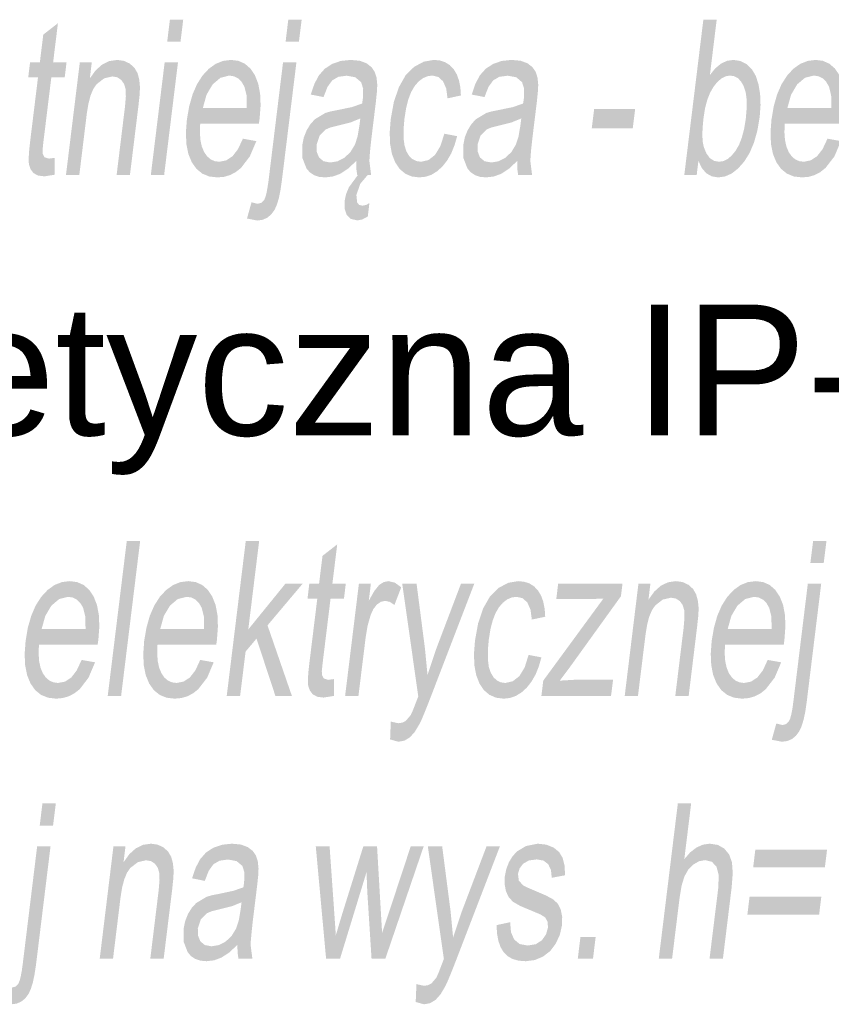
# Model space of a CAD drawing. Header units: millimetres. Extents: x 116 to 15750, y -6945 to 9999.
# Tile 81 of 150: x 7093 to 7226, y -1807 to -1646. Entities that reach past the tile are written whole.
import ezdxf

# ---------------------------------------------------------------- set-up
doc = ezdxf.new("R2010")
doc.units = ezdxf.units.MM
doc.layers.get('0').update_dxf_attribs({"color": 252})
doc.styles.get("Standard").update_dxf_attribs({"font": 'simplex.shx'})

msp = doc.modelspace()

# ---------------------------------------------------------------- hatches: boundary and pattern name
h = msp.add_hatch(color=7)
h.dxf.hatch_style = 2
h.paths.add_polyline_path([(7098.6, -1668.71), (7098.58, -1671.47), (7096.9, -1671.74), (7095.85, -1671.61), (7095.11, -1671.2), (7094.63, -1670.58), (7094.37, -1669.79), (7094.32, -1669.23), (7094.34, -1668.43), (7094.41, -1667.39), (7094.55, -1666.11), (7095.85, -1655.52), (7094.25, -1655.52), (7094.55, -1653.09), (7096.15, -1653.09), (7096.71, -1648.54), (7099.11, -1646.67), (7098.32, -1653.09), (7100.52, -1653.09), (7100.22, -1655.52), (7098.03, -1655.52), (7096.71, -1666.28), (7096.6, -1667.38), (7096.6, -1668), (7096.9, -1668.61), (7097.62, -1668.83)])
h = msp.add_hatch(color=7)
h.paths.add_polyline_path([(7117, -1649.68), (7117.44, -1646.09), (7119.62, -1646.09), (7119.18, -1649.68)])
h.paths.add_polyline_path([(7114.32, -1671.5), (7116.58, -1653.09), (7118.76, -1653.09), (7116.5, -1671.5)])
h = msp.add_hatch(color=7)
h.paths.add_polyline_path([(7136.38, -1649.71), (7136.82, -1646.09), (7139.01, -1646.09), (7138.56, -1649.71)])
h.paths.add_polyline_path([(7130.06, -1678.64), (7130.8, -1675.99), (7131.8, -1676.23), (7132.4, -1676.07), (7132.87, -1675.6), (7133.07, -1675.16), (7133.25, -1674.49), (7133.42, -1673.58), (7133.59, -1672.43), (7135.96, -1653.09), (7138.15, -1653.09), (7135.76, -1672.5), (7135.53, -1674.07), (7135.26, -1675.38), (7134.93, -1676.44), (7134.57, -1677.24), (7134.01, -1677.99), (7133.35, -1678.53), (7132.59, -1678.86), (7131.73, -1678.97)])
h = msp.add_hatch(color=7)
h.paths.add_polyline_path([(7203.68, -1671.5), (7201.65, -1671.5), (7204.77, -1646.09), (7206.95, -1646.09), (7205.84, -1655.16), (7206.71, -1654.07), (7207.64, -1653.3), (7208.63, -1652.83), (7209.68, -1652.68), (7210.81, -1652.85), (7211.84, -1653.37), (7212.7, -1654.19), (7213.35, -1655.29), (7213.79, -1656.66), (7214.06, -1658.28), (7214.13, -1660.09), (7213.99, -1662.02), (7213.61, -1664.25), (7213.06, -1666.21), (7212.34, -1667.91), (7211.45, -1669.33), (7210.45, -1670.46), (7209.41, -1671.27), (7208.33, -1671.75), (7207.21, -1671.91), (7206.15, -1671.74), (7205.25, -1671.24), (7204.52, -1670.39), (7203.96, -1669.2)])
h.paths.add_polyline_path([(7204.8, -1662.15), (7204.65, -1663.7), (7204.6, -1665.01), (7204.67, -1666.09), (7204.84, -1666.94), (7205.27, -1667.99), (7205.83, -1668.75), (7206.52, -1669.2), (7207.34, -1669.35), (7208.04, -1669.24), (7208.73, -1668.91), (7209.39, -1668.35), (7210.03, -1667.57), (7210.61, -1666.58), (7211.08, -1665.36), (7211.45, -1663.93), (7211.72, -1662.28), (7211.86, -1660.6), (7211.86, -1659.15), (7211.69, -1657.94), (7211.37, -1656.96), (7210.94, -1656.21), (7210.43, -1655.67), (7209.83, -1655.35), (7209.16, -1655.24), (7208.46, -1655.35), (7207.77, -1655.69), (7207.11, -1656.24), (7206.47, -1657.02), (7205.89, -1658.01), (7205.42, -1659.19), (7205.05, -1660.57)])
h = msp.add_hatch(color=7)
h.dxf.hatch_style = 2
h.paths.add_polyline_path([(7100.43, -1671.5), (7102.69, -1653.09), (7104.65, -1653.09), (7104.33, -1655.71), (7105.29, -1654.38), (7106.35, -1653.44), (7107.52, -1652.87), (7108.81, -1652.68), (7109.9, -1652.83), (7110.87, -1653.28), (7111.64, -1653.97), (7112.14, -1654.84), (7112.43, -1655.91), (7112.54, -1657.15), (7112.49, -1658.34), (7112.29, -1660.18), (7110.9, -1671.5), (7108.72, -1671.5), (7110.09, -1660.3), (7110.23, -1658.64), (7110.19, -1657.45), (7109.94, -1656.61), (7109.47, -1655.95), (7108.81, -1655.52), (7108.01, -1655.38), (7106.67, -1655.7), (7105.45, -1656.65), (7104.91, -1657.42), (7104.46, -1658.48), (7104.11, -1659.82), (7103.84, -1661.45), (7102.61, -1671.5)])
h = msp.add_hatch(color=7)
h.paths.add_polyline_path([(7129.39, -1665.57), (7131.59, -1665.97), (7130.52, -1668.48), (7129.08, -1670.36), (7128.22, -1671.04), (7127.29, -1671.53), (7126.29, -1671.82), (7125.2, -1671.91), (7123.88, -1671.76), (7122.74, -1671.29), (7121.79, -1670.51), (7121.02, -1669.43), (7120.46, -1668.06), (7120.14, -1666.44), (7120.06, -1664.57), (7120.22, -1662.45), (7120.6, -1660.26), (7121.15, -1658.33), (7121.87, -1656.66), (7122.78, -1655.24), (7123.82, -1654.12), (7124.94, -1653.32), (7126.15, -1652.84), (7127.45, -1652.68), (7128.66, -1652.83), (7129.72, -1653.31), (7130.62, -1654.09), (7131.36, -1655.19), (7131.9, -1656.58), (7132.21, -1658.22), (7132.29, -1660.11), (7132.13, -1662.26), (7132.01, -1663.1), (7122.4, -1663.1), (7122.35, -1664.52), (7122.43, -1665.77), (7122.66, -1666.84), (7123.03, -1667.74), (7123.52, -1668.44), (7124.1, -1668.95), (7124.77, -1669.25), (7125.53, -1669.35), (7126.67, -1669.12), (7127.69, -1668.45), (7128.59, -1667.28)])
h.paths.add_polyline_path([(7122.84, -1660.53), (7130.03, -1660.53), (7130, -1658.5), (7129.64, -1657.05), (7129.17, -1656.26), (7128.6, -1655.69), (7127.93, -1655.36), (7127.15, -1655.24), (7125.72, -1655.6), (7124.44, -1656.68), (7123.44, -1658.37)])
h = msp.add_hatch(color=7)
h.paths.add_polyline_path([(7147.94, -1669.23), (7146.59, -1670.49), (7145.35, -1671.31), (7144.13, -1671.76), (7142.87, -1671.91), (7141.88, -1671.82), (7141.04, -1671.54), (7140.34, -1671.08), (7139.79, -1670.43), (7139.14, -1668.75), (7139.11, -1666.65), (7139.37, -1665.35), (7139.84, -1664.18), (7140.46, -1663.17), (7141.19, -1662.38), (7142.89, -1661.36), (7143.72, -1661.12), (7144.88, -1660.89), (7147.24, -1660.4), (7148.91, -1659.82), (7148.99, -1659.29), (7149.03, -1659), (7149.08, -1657.38), (7148.74, -1656.32), (7147.79, -1655.52), (7146.38, -1655.26), (7145.01, -1655.45), (7144.01, -1656.03), (7143.24, -1657.1), (7142.59, -1658.76), (7140.5, -1658.35), (7141.1, -1656.58), (7141.85, -1655.18), (7142.8, -1654.12), (7144.01, -1653.33), (7145.43, -1652.84), (7147.02, -1652.68), (7148.5, -1652.81), (7149.63, -1653.23), (7150.44, -1653.86), (7150.97, -1654.63), (7151.27, -1655.58), (7151.39, -1656.75), (7151.33, -1657.87), (7151.15, -1659.63), (7150.64, -1663.78), (7150.4, -1665.76), (7150.23, -1667.34), (7150.13, -1668.52), (7150.1, -1669.29), (7150.38, -1671.5), (7148.1, -1671.5), (7147.95, -1670.45)])
h.paths.add_polyline_path([(7148.61, -1662.26), (7147.05, -1662.9), (7144.91, -1663.44), (7143.72, -1663.74), (7142.92, -1664.07), (7141.94, -1665.08), (7141.45, -1666.56), (7141.47, -1667.7), (7141.85, -1668.64), (7142.59, -1669.26), (7143.68, -1669.47), (7144.9, -1669.27), (7146.03, -1668.68), (7147, -1667.75), (7147.74, -1666.52), (7148.16, -1665.22), (7148.47, -1663.4)])
h.paths.add_polyline_path([(7149.83, -1671.5), (7148.58, -1672.99), (7147.97, -1674.81), (7148.1, -1676.04), (7148.42, -1676.41), (7148.95, -1676.54), (7149.53, -1676.43), (7150.1, -1676.13), (7149.83, -1678.34), (7148.92, -1678.8), (7148.11, -1678.95), (7147.06, -1678.7), (7146.37, -1678.01), (7146.03, -1676.99), (7146.04, -1675.76), (7146.28, -1674.65), (7146.74, -1673.53), (7148.23, -1671.5)])
h = msp.add_hatch(color=7)
h.dxf.hatch_style = 2
h.paths.add_polyline_path([(7162.37, -1664.76), (7164.46, -1665.16), (7164.03, -1666.66), (7163.49, -1667.99), (7162.83, -1669.14), (7162.05, -1670.12), (7161.19, -1670.91), (7160.27, -1671.47), (7159.3, -1671.8), (7158.27, -1671.91), (7157.03, -1671.76), (7155.96, -1671.3), (7155.06, -1670.53), (7154.32, -1669.45), (7153.79, -1668.08), (7153.49, -1666.44), (7153.42, -1664.54), (7153.59, -1662.37), (7154.1, -1659.57), (7154.92, -1657.15), (7156.03, -1655.19), (7157.44, -1653.8), (7159.01, -1652.96), (7160.65, -1652.68), (7161.64, -1652.77), (7162.51, -1653.06), (7163.26, -1653.53), (7163.89, -1654.19), (7164.4, -1655.03), (7164.76, -1656.03), (7164.99, -1657.19), (7165.08, -1658.5), (7162.89, -1658.97), (7162.67, -1657.35), (7162.16, -1656.18), (7161.39, -1655.48), (7160.42, -1655.24), (7159.61, -1655.35), (7158.87, -1655.67), (7158.17, -1656.19), (7157.53, -1656.93), (7156.95, -1657.9), (7156.48, -1659.11), (7156.11, -1660.57), (7155.84, -1662.28), (7155.69, -1664.01), (7155.69, -1665.48), (7155.85, -1666.7), (7156.17, -1667.67), (7156.61, -1668.4), (7157.16, -1668.93), (7157.81, -1669.24), (7158.56, -1669.35), (7159.78, -1669.07), (7160.85, -1668.22), (7161.72, -1666.79)])
h = msp.add_hatch(color=7)
h.paths.add_polyline_path([(7174.29, -1669.23), (7172.94, -1670.49), (7171.7, -1671.31), (7170.48, -1671.76), (7169.22, -1671.91), (7168.23, -1671.82), (7167.39, -1671.54), (7166.69, -1671.08), (7166.14, -1670.43), (7165.49, -1668.75), (7165.46, -1666.65), (7165.72, -1665.35), (7166.19, -1664.18), (7166.81, -1663.17), (7167.54, -1662.38), (7169.24, -1661.36), (7170.07, -1661.12), (7171.23, -1660.89), (7173.59, -1660.4), (7175.26, -1659.82), (7175.34, -1659.29), (7175.38, -1659), (7175.43, -1657.38), (7175.09, -1656.32), (7174.14, -1655.52), (7172.73, -1655.26), (7171.36, -1655.45), (7170.36, -1656.03), (7169.59, -1657.1), (7168.94, -1658.76), (7166.85, -1658.35), (7167.45, -1656.58), (7168.2, -1655.18), (7169.15, -1654.12), (7170.36, -1653.33), (7171.78, -1652.84), (7173.37, -1652.68), (7174.85, -1652.81), (7175.98, -1653.23), (7176.79, -1653.86), (7177.32, -1654.63), (7177.62, -1655.58), (7177.74, -1656.75), (7177.68, -1657.87), (7177.5, -1659.63), (7176.99, -1663.78), (7176.75, -1665.76), (7176.58, -1667.34), (7176.48, -1668.52), (7176.45, -1669.29), (7176.73, -1671.5), (7174.45, -1671.5), (7174.3, -1670.45)])
h.paths.add_polyline_path([(7174.96, -1662.26), (7173.4, -1662.9), (7171.26, -1663.44), (7170.07, -1663.74), (7169.27, -1664.07), (7168.29, -1665.08), (7167.8, -1666.56), (7167.83, -1667.7), (7168.2, -1668.64), (7168.94, -1669.26), (7170.04, -1669.47), (7171.25, -1669.27), (7172.38, -1668.68), (7173.35, -1667.75), (7174.09, -1666.52), (7174.51, -1665.22), (7174.82, -1663.4)])
h = msp.add_hatch(color=7)
h.paths.add_polyline_path([(7225.09, -1665.57), (7227.29, -1665.97), (7226.22, -1668.48), (7224.77, -1670.36), (7223.92, -1671.04), (7222.99, -1671.53), (7221.98, -1671.82), (7220.9, -1671.91), (7219.58, -1671.76), (7218.44, -1671.29), (7217.49, -1670.51), (7216.72, -1669.43), (7216.16, -1668.06), (7215.84, -1666.44), (7215.76, -1664.57), (7215.92, -1662.45), (7216.29, -1660.26), (7216.84, -1658.33), (7217.57, -1656.66), (7218.48, -1655.24), (7219.51, -1654.12), (7220.64, -1653.32), (7221.85, -1652.84), (7223.14, -1652.68), (7224.35, -1652.83), (7225.41, -1653.31), (7226.31, -1654.09), (7227.05, -1655.19), (7227.6, -1656.58), (7227.91, -1658.22), (7227.98, -1660.11), (7227.82, -1662.26), (7227.71, -1663.1), (7218.09, -1663.1), (7218.04, -1664.52), (7218.13, -1665.77), (7218.36, -1666.84), (7218.73, -1667.74), (7219.21, -1668.44), (7219.79, -1668.95), (7220.46, -1669.25), (7221.23, -1669.35), (7222.36, -1669.12), (7223.38, -1668.45), (7224.29, -1667.28)])
h.paths.add_polyline_path([(7218.53, -1660.53), (7225.72, -1660.53), (7225.69, -1658.5), (7225.33, -1657.05), (7224.87, -1656.26), (7224.3, -1655.69), (7223.62, -1655.36), (7222.85, -1655.24), (7221.41, -1655.6), (7220.13, -1656.68), (7219.13, -1658.37)])
h = msp.add_hatch(color=7)
h.dxf.hatch_style = 2
h.paths.add_polyline_path([(7186.5, -1663.87), (7186.89, -1660.74), (7193.6, -1660.74), (7193.21, -1663.87)])
h = msp.add_hatch(color=7)
h.dxf.hatch_style = 2
h.paths.add_polyline_path([(7107.26, -1756.82), (7110.38, -1731.42), (7112.57, -1731.42), (7109.45, -1756.82)])
h = msp.add_hatch(color=7)
h.dxf.hatch_style = 2
h.paths.add_polyline_path([(7126.74, -1756.82), (7129.86, -1731.42), (7132.05, -1731.42), (7130.27, -1745.91), (7136.35, -1738.42), (7139.17, -1738.42), (7133.42, -1745.24), (7137.42, -1756.82), (7134.72, -1756.82), (7131.62, -1747.41), (7129.83, -1749.53), (7128.93, -1756.82)])
h = msp.add_hatch(color=7)
h.dxf.hatch_style = 2
h.paths.add_polyline_path([(7144.32, -1754.03), (7144.3, -1756.79), (7142.61, -1757.06), (7141.57, -1756.93), (7140.83, -1756.53), (7140.35, -1755.9), (7140.08, -1755.12), (7140.03, -1754.56), (7140.05, -1753.76), (7140.13, -1752.72), (7140.27, -1751.43), (7141.57, -1740.85), (7139.97, -1740.85), (7140.26, -1738.42), (7141.86, -1738.42), (7142.42, -1733.86), (7144.83, -1731.99), (7144.04, -1738.42), (7146.23, -1738.42), (7145.94, -1740.85), (7143.74, -1740.85), (7142.42, -1751.61), (7142.31, -1752.7), (7142.32, -1753.32), (7142.62, -1753.93), (7143.34, -1754.16)])
h = msp.add_hatch(color=7)
h.paths.add_polyline_path([(7222.29, -1735.04), (7222.74, -1731.42), (7224.92, -1731.42), (7224.47, -1735.04)])
h.paths.add_polyline_path([(7215.97, -1763.97), (7216.71, -1761.31), (7217.71, -1761.56), (7218.32, -1761.4), (7218.79, -1760.92), (7218.98, -1760.49), (7219.17, -1759.81), (7219.34, -1758.91), (7219.5, -1757.76), (7221.87, -1738.42), (7224.06, -1738.42), (7221.68, -1757.83), (7221.45, -1759.4), (7221.17, -1760.71), (7220.85, -1761.76), (7220.48, -1762.56), (7219.92, -1763.32), (7219.26, -1763.86), (7218.5, -1764.18), (7217.64, -1764.29)])
h = msp.add_hatch(color=7)
h.paths.add_polyline_path([(7102.99, -1750.9), (7105.19, -1751.29), (7104.12, -1753.8), (7102.68, -1755.68), (7101.82, -1756.36), (7100.89, -1756.85), (7099.88, -1757.14), (7098.8, -1757.24), (7097.48, -1757.08), (7096.34, -1756.62), (7095.39, -1755.84), (7094.62, -1754.75), (7094.06, -1753.38), (7093.74, -1751.76), (7093.66, -1749.9), (7093.82, -1747.78), (7094.19, -1745.59), (7094.75, -1743.65), (7095.47, -1741.98), (7096.38, -1740.57), (7097.42, -1739.45), (7098.54, -1738.64), (7099.75, -1738.16), (7101.05, -1738), (7102.26, -1738.16), (7103.32, -1738.63), (7104.22, -1739.42), (7104.96, -1740.52), (7105.5, -1741.9), (7105.81, -1743.54), (7105.89, -1745.44), (7105.73, -1747.59), (7105.61, -1748.42), (7096, -1748.42), (7095.95, -1749.85), (7096.03, -1751.1), (7096.26, -1752.17), (7096.63, -1753.06), (7097.12, -1753.77), (7097.7, -1754.27), (7098.37, -1754.57), (7099.13, -1754.67), (7100.27, -1754.45), (7101.29, -1753.78), (7102.19, -1752.61)])
h.paths.add_polyline_path([(7096.44, -1745.85), (7103.63, -1745.85), (7103.6, -1743.82), (7103.24, -1742.37), (7102.77, -1741.58), (7102.2, -1741.02), (7101.53, -1740.68), (7100.75, -1740.57), (7099.32, -1740.93), (7098.04, -1742.01), (7097.04, -1743.69)])
h = msp.add_hatch(color=7)
h.paths.add_polyline_path([(7122.4, -1750.9), (7124.61, -1751.29), (7123.54, -1753.8), (7122.09, -1755.68), (7121.24, -1756.36), (7120.31, -1756.85), (7119.3, -1757.14), (7118.21, -1757.24), (7116.89, -1757.08), (7115.76, -1756.62), (7114.8, -1755.84), (7114.04, -1754.75), (7113.48, -1753.38), (7113.16, -1751.76), (7113.08, -1749.9), (7113.23, -1747.78), (7113.61, -1745.59), (7114.16, -1743.65), (7114.89, -1741.98), (7115.79, -1740.57), (7116.83, -1739.45), (7117.96, -1738.64), (7119.17, -1738.16), (7120.46, -1738), (7121.67, -1738.16), (7122.73, -1738.63), (7123.63, -1739.42), (7124.37, -1740.52), (7124.92, -1741.9), (7125.23, -1743.54), (7125.3, -1745.44), (7125.14, -1747.59), (7125.03, -1748.42), (7115.41, -1748.42), (7115.36, -1749.85), (7115.45, -1751.1), (7115.68, -1752.17), (7116.05, -1753.06), (7116.53, -1753.77), (7117.11, -1754.27), (7117.78, -1754.57), (7118.54, -1754.67), (7119.68, -1754.45), (7120.7, -1753.78), (7121.61, -1752.61)])
h.paths.add_polyline_path([(7115.85, -1745.85), (7123.04, -1745.85), (7123.01, -1743.82), (7122.65, -1742.37), (7122.19, -1741.58), (7121.62, -1741.02), (7120.94, -1740.68), (7120.16, -1740.57), (7118.73, -1740.93), (7117.45, -1742.01), (7116.45, -1743.69)])
h = msp.add_hatch(color=7)
h.dxf.hatch_style = 2
h.paths.add_polyline_path([(7146.12, -1756.82), (7148.38, -1738.42), (7150.34, -1738.42), (7150, -1741.21), (7150.92, -1739.59), (7151.7, -1738.63), (7152.43, -1738.16), (7153.19, -1738), (7154.27, -1738.25), (7155.31, -1739.01), (7154.2, -1741.9), (7153.46, -1741.4), (7152.68, -1741.23), (7151.98, -1741.38), (7151.32, -1741.84), (7150.74, -1742.58), (7150.3, -1743.55), (7149.81, -1745.29), (7149.49, -1747.19), (7148.3, -1756.82)])
h = msp.add_hatch(color=7)
h.dxf.hatch_style = 2
h.paths.add_polyline_path([(7153.49, -1763.91), (7153.6, -1760.99), (7154.82, -1761.26), (7155.48, -1761.17), (7156.02, -1760.91), (7156.86, -1759.94), (7157.23, -1759.13), (7157.81, -1757.62), (7158.1, -1756.86), (7155.47, -1738.42), (7157.82, -1738.42), (7159.2, -1749.08), (7159.61, -1753.34), (7161.02, -1749.14), (7165.09, -1738.42), (7167.27, -1738.42), (7160.07, -1757.14), (7159.53, -1758.53), (7159.06, -1759.69), (7158.67, -1760.62), (7158.34, -1761.31), (7157.55, -1762.65), (7156.73, -1763.57), (7155.84, -1764.11), (7154.84, -1764.29)])
h = msp.add_hatch(color=7)
h.dxf.hatch_style = 2
h.paths.add_polyline_path([(7176.16, -1750.08), (7178.26, -1750.48), (7177.83, -1751.98), (7177.29, -1753.31), (7176.63, -1754.46), (7175.85, -1755.45), (7174.99, -1756.23), (7174.07, -1756.79), (7173.1, -1757.13), (7172.07, -1757.24), (7170.83, -1757.08), (7169.76, -1756.62), (7168.85, -1755.85), (7168.12, -1754.77), (7167.59, -1753.4), (7167.28, -1751.77), (7167.22, -1749.86), (7167.39, -1747.69), (7167.9, -1744.89), (7168.72, -1742.47), (7169.83, -1740.52), (7171.23, -1739.12), (7172.81, -1738.28), (7174.44, -1738), (7175.43, -1738.1), (7176.31, -1738.38), (7177.06, -1738.86), (7177.69, -1739.52), (7178.2, -1740.36), (7178.56, -1741.36), (7178.79, -1742.51), (7178.88, -1743.83), (7176.69, -1744.29), (7176.47, -1742.67), (7175.96, -1741.5), (7175.19, -1740.8), (7174.21, -1740.57), (7173.41, -1740.67), (7172.66, -1740.99), (7171.97, -1741.52), (7171.32, -1742.26), (7170.75, -1743.23), (7170.28, -1744.44), (7169.91, -1745.9), (7169.64, -1747.6), (7169.49, -1749.33), (7169.49, -1750.81), (7169.65, -1752.03), (7169.97, -1752.99), (7170.41, -1753.73), (7170.96, -1754.25), (7171.61, -1754.57), (7172.36, -1754.67), (7173.57, -1754.39), (7174.65, -1753.55), (7175.52, -1752.12)])
h = msp.add_hatch(color=7)
h.dxf.hatch_style = 2
h.paths.add_polyline_path([(7178.25, -1756.82), (7178.56, -1754.29), (7188.41, -1740.85), (7185.94, -1740.95), (7180.69, -1740.95), (7181, -1738.42), (7191.53, -1738.42), (7191.27, -1740.48), (7182.86, -1752.16), (7181.26, -1754.29), (7184.03, -1754.13), (7189.99, -1754.13), (7189.65, -1756.82)])
h = msp.add_hatch(color=7)
h.dxf.hatch_style = 2
h.paths.add_polyline_path([(7191.89, -1756.82), (7194.14, -1738.42), (7196.1, -1738.42), (7195.78, -1741.04), (7196.74, -1739.71), (7197.8, -1738.76), (7198.98, -1738.19), (7200.26, -1738), (7201.36, -1738.15), (7202.33, -1738.6), (7203.09, -1739.29), (7203.59, -1740.17), (7203.88, -1741.23), (7204, -1742.47), (7203.94, -1743.67), (7203.74, -1745.51), (7202.36, -1756.82), (7200.17, -1756.82), (7201.54, -1745.63), (7201.68, -1743.96), (7201.64, -1742.78), (7201.39, -1741.93), (7200.92, -1741.27), (7200.26, -1740.85), (7199.46, -1740.71), (7198.12, -1741.02), (7196.9, -1741.97), (7196.36, -1742.75), (7195.91, -1743.8), (7195.56, -1745.15), (7195.3, -1746.77), (7194.06, -1756.82)])
h = msp.add_hatch(color=7)
h.paths.add_polyline_path([(7215.3, -1750.9), (7217.51, -1751.29), (7216.44, -1753.8), (7214.99, -1755.68), (7214.14, -1756.36), (7213.21, -1756.85), (7212.2, -1757.14), (7211.11, -1757.24), (7209.79, -1757.08), (7208.66, -1756.62), (7207.7, -1755.84), (7206.94, -1754.75), (7206.38, -1753.38), (7206.06, -1751.76), (7205.98, -1749.9), (7206.13, -1747.78), (7206.51, -1745.59), (7207.06, -1743.65), (7207.79, -1741.98), (7208.69, -1740.57), (7209.73, -1739.45), (7210.86, -1738.64), (7212.07, -1738.16), (7213.36, -1738), (7214.57, -1738.16), (7215.63, -1738.63), (7216.53, -1739.42), (7217.27, -1740.52), (7217.82, -1741.9), (7218.13, -1743.54), (7218.2, -1745.44), (7218.04, -1747.59), (7217.93, -1748.42), (7208.31, -1748.42), (7208.26, -1749.85), (7208.35, -1751.1), (7208.58, -1752.17), (7208.95, -1753.06), (7209.43, -1753.77), (7210.01, -1754.27), (7210.68, -1754.57), (7211.44, -1754.67), (7212.58, -1754.45), (7213.6, -1753.78), (7214.51, -1752.61)])
h.paths.add_polyline_path([(7208.75, -1745.85), (7215.94, -1745.85), (7215.91, -1743.82), (7215.55, -1742.37), (7215.09, -1741.58), (7214.52, -1741.02), (7213.84, -1740.68), (7213.06, -1740.57), (7211.63, -1740.93), (7210.35, -1742.01), (7209.35, -1743.69)])
h = msp.add_hatch(color=7)
h.paths.add_polyline_path([(7096.13, -1778.02), (7096.57, -1774.4), (7098.76, -1774.4), (7098.31, -1778.02)])
h.paths.add_polyline_path([(7089.81, -1806.95), (7090.55, -1804.29), (7091.55, -1804.54), (7092.15, -1804.38), (7092.62, -1803.91), (7092.82, -1803.47), (7093, -1802.8), (7093.18, -1801.89), (7093.34, -1800.74), (7095.71, -1781.4), (7097.9, -1781.4), (7095.52, -1800.81), (7095.28, -1802.38), (7095.01, -1803.69), (7094.68, -1804.74), (7094.32, -1805.54), (7093.76, -1806.3), (7093.1, -1806.84), (7092.34, -1807.16), (7091.48, -1807.27)])
h = msp.add_hatch(color=7)
h.dxf.hatch_style = 2
h.paths.add_polyline_path([(7197.47, -1799.81), (7200.59, -1774.4), (7202.77, -1774.4), (7201.65, -1783.51), (7202.6, -1782.41), (7203.62, -1781.62), (7204.69, -1781.14), (7205.83, -1780.98), (7207.14, -1781.18), (7208.21, -1781.79), (7208.99, -1782.75), (7209.45, -1784.02), (7209.58, -1785.76), (7209.4, -1788.14), (7207.97, -1799.81), (7205.78, -1799.81), (7207.22, -1788.14), (7207.28, -1786.12), (7206.92, -1784.74), (7206.16, -1783.94), (7205.05, -1783.67), (7204.08, -1783.85), (7203.13, -1784.39), (7202.29, -1785.24), (7201.67, -1786.34), (7201.22, -1787.81), (7200.89, -1789.74), (7199.65, -1799.81)])
h = msp.add_hatch(color=7)
h.dxf.hatch_style = 2
h.paths.add_polyline_path([(7105.95, -1799.81), (7108.2, -1781.4), (7110.17, -1781.4), (7109.85, -1784.02), (7110.8, -1782.69), (7111.86, -1781.74), (7113.04, -1781.17), (7114.32, -1780.98), (7115.42, -1781.13), (7116.39, -1781.58), (7117.15, -1782.28), (7117.66, -1783.15), (7117.94, -1784.21), (7118.06, -1785.45), (7118, -1786.65), (7117.81, -1788.49), (7116.42, -1799.81), (7114.23, -1799.81), (7115.6, -1788.61), (7115.74, -1786.94), (7115.7, -1785.76), (7115.45, -1784.91), (7114.98, -1784.25), (7114.33, -1783.83), (7113.53, -1783.69), (7112.19, -1784.01), (7110.96, -1784.95), (7110.42, -1785.73), (7109.98, -1786.79), (7109.62, -1788.13), (7109.36, -1789.76), (7108.13, -1799.81)])
h = msp.add_hatch(color=7)
h.paths.add_polyline_path([(7128.5, -1797.54), (7127.15, -1798.79), (7125.91, -1799.61), (7124.69, -1800.07), (7123.43, -1800.22), (7122.44, -1800.13), (7121.6, -1799.85), (7120.9, -1799.39), (7120.35, -1798.74), (7119.7, -1797.05), (7119.67, -1794.95), (7119.94, -1793.66), (7120.4, -1792.48), (7121.03, -1791.48), (7121.75, -1790.69), (7123.45, -1789.67), (7124.28, -1789.43), (7125.45, -1789.2), (7127.8, -1788.7), (7129.47, -1788.13), (7129.55, -1787.6), (7129.59, -1787.31), (7129.64, -1785.69), (7129.31, -1784.62), (7128.36, -1783.83), (7126.94, -1783.57), (7125.58, -1783.76), (7124.57, -1784.34), (7123.8, -1785.41), (7123.15, -1787.07), (7121.06, -1786.65), (7121.67, -1784.88), (7122.41, -1783.49), (7123.36, -1782.42), (7124.57, -1781.63), (7126, -1781.15), (7127.58, -1780.98), (7129.06, -1781.12), (7130.19, -1781.54), (7131, -1782.16), (7131.53, -1782.93), (7131.83, -1783.88), (7131.95, -1785.06), (7131.9, -1786.18), (7131.71, -1787.93), (7131.2, -1792.09), (7130.96, -1794.07), (7130.8, -1795.65), (7130.69, -1796.82), (7130.66, -1797.6), (7130.94, -1799.81), (7128.66, -1799.81), (7128.51, -1798.75)])
h.paths.add_polyline_path([(7129.17, -1790.57), (7127.61, -1791.21), (7125.47, -1791.74), (7124.28, -1792.04), (7123.48, -1792.37), (7122.5, -1793.39), (7122.01, -1794.86), (7122.04, -1796.01), (7122.41, -1796.95), (7123.15, -1797.57), (7124.25, -1797.78), (7125.46, -1797.58), (7126.59, -1796.99), (7127.56, -1796.05), (7128.3, -1794.83), (7128.72, -1793.52), (7129.03, -1791.71)])
h = msp.add_hatch(color=7)
h.dxf.hatch_style = 2
h.paths.add_polyline_path([(7170.92, -1794.31), (7173.14, -1793.83), (7173.28, -1795.47), (7173.8, -1796.67), (7174.71, -1797.41), (7176, -1797.65), (7177.34, -1797.44), (7178.35, -1796.78), (7179.01, -1795.83), (7179.33, -1794.73), (7179.28, -1793.78), (7178.89, -1793.07), (7178.16, -1792.59), (7176.79, -1792.01), (7174.85, -1791.2), (7173.63, -1790.51), (7172.91, -1789.75), (7172.45, -1788.76), (7172.23, -1787.58), (7172.27, -1786.29), (7172.52, -1785.1), (7172.94, -1784.01), (7173.53, -1783.05), (7174.23, -1782.27), (7175.73, -1781.36), (7177.67, -1780.98), (7179.07, -1781.14), (7180.25, -1781.61), (7181.15, -1782.34), (7181.73, -1783.3), (7182.04, -1784.54), (7182.14, -1786.15), (7179.95, -1786.56), (7179.82, -1785.3), (7179.38, -1784.35), (7178.61, -1783.75), (7177.51, -1783.55), (7176.19, -1783.73), (7175.27, -1784.26), (7174.69, -1785.03), (7174.42, -1785.92), (7174.56, -1787.02), (7175.3, -1787.84), (7175.9, -1788.13), (7177.12, -1788.65), (7178.99, -1789.45), (7180.18, -1790.09), (7180.92, -1790.78), (7181.42, -1791.73), (7181.66, -1792.93), (7181.61, -1794.4), (7181.27, -1795.91), (7180.61, -1797.33), (7179.69, -1798.56), (7178.51, -1799.47), (7177.16, -1800.03), (7175.7, -1800.22), (7174.53, -1800.13), (7173.53, -1799.85), (7172.71, -1799.38), (7172.06, -1798.73), (7171.56, -1797.9), (7171.21, -1796.88), (7170.99, -1795.69)])
h = msp.add_hatch(color=7)
h.dxf.hatch_style = 2
h.paths.add_polyline_path([(7143.01, -1799.81), (7141.32, -1781.4), (7143.58, -1781.4), (7144.33, -1792.02), (7144.6, -1795.97), (7144.71, -1795.63), (7144.93, -1794.88), (7145.27, -1793.73), (7145.74, -1792.18), (7149.11, -1781.4), (7151.35, -1781.4), (7151.97, -1792.07), (7152.18, -1795.59), (7153.36, -1792.04), (7156.87, -1781.4), (7158.99, -1781.4), (7152.71, -1799.81), (7150.45, -1799.81), (7149.75, -1788.78), (7149.63, -1785.64), (7145.29, -1799.81)])
h = msp.add_hatch(color=7)
h.dxf.hatch_style = 2
h.paths.add_polyline_path([(7157.68, -1806.89), (7157.8, -1803.97), (7159.01, -1804.24), (7159.67, -1804.15), (7160.22, -1803.89), (7161.05, -1802.93), (7161.42, -1802.11), (7162, -1800.6), (7162.29, -1799.84), (7159.66, -1781.4), (7162.01, -1781.4), (7163.39, -1792.06), (7163.8, -1796.32), (7165.21, -1792.12), (7169.28, -1781.4), (7171.47, -1781.4), (7164.27, -1800.12), (7163.72, -1801.51), (7163.25, -1802.68), (7162.86, -1803.6), (7162.54, -1804.29), (7161.75, -1805.63), (7160.92, -1806.56), (7160.03, -1807.09), (7159.03, -1807.27)])
h = msp.add_hatch(color=7)
h.paths.add_polyline_path([(7224.66, -1784.86), (7212.92, -1784.86), (7213.28, -1781.95), (7225.02, -1781.95)])
h.paths.add_polyline_path([(7223.72, -1792.58), (7211.98, -1792.58), (7212.33, -1789.67), (7224.08, -1789.67)])
h = msp.add_hatch(color=7)
h.dxf.hatch_style = 2
h.paths.add_polyline_path([(7184.21, -1799.81), (7184.65, -1796.25), (7187.14, -1796.25), (7186.7, -1799.81)])

# ---------------------------------------------------------------- texts
at = {"color": 7, "insert": (6756.24, -1692.74), "char_height": 21.4093, "attachment_point": 1}
msp.add_mtext('{\\fArial|b0|i0|c0;9 - Proj. rodzielnia energetyczna IP-65}', dxfattribs=at)

doc.saveas('drawing.dxf')
